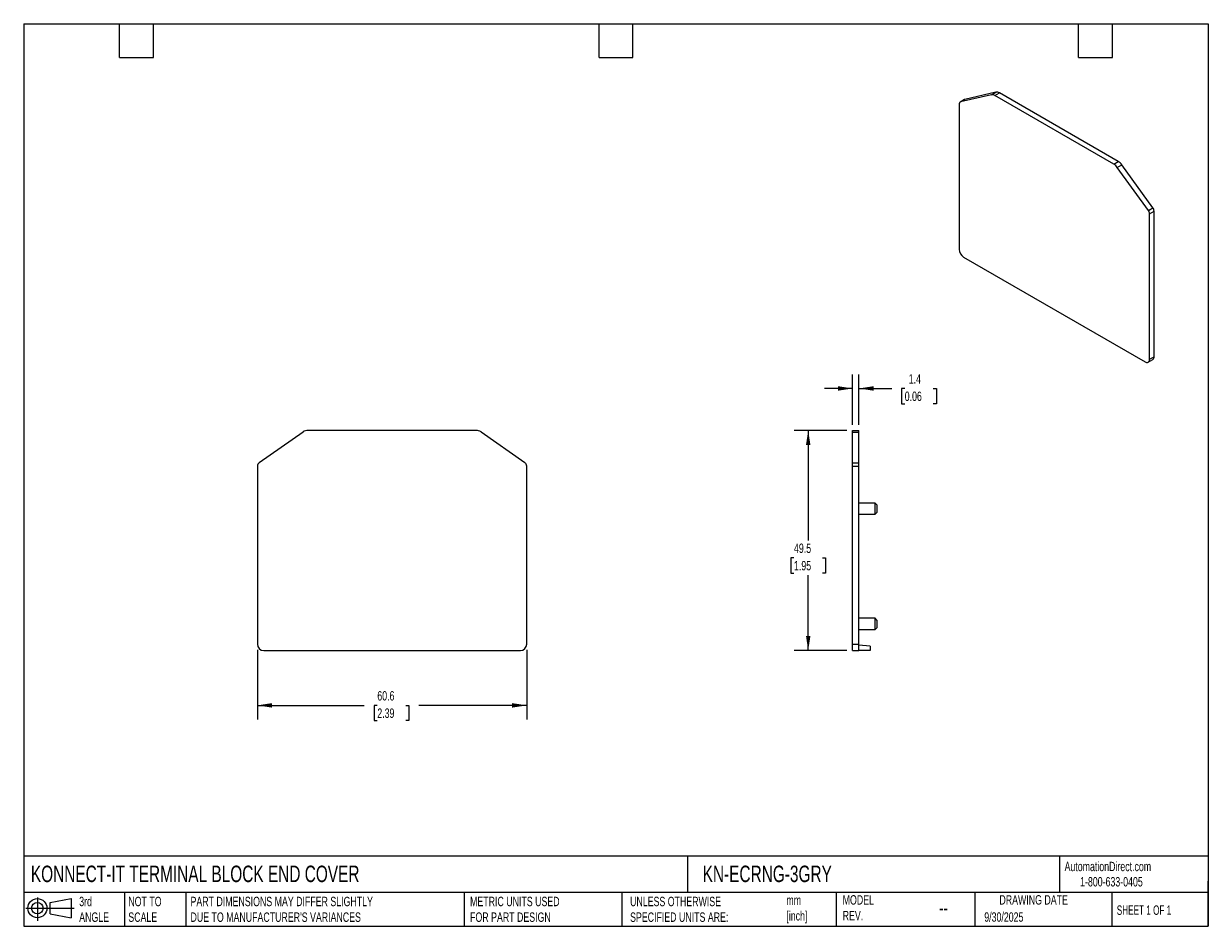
# Model space of a CAD drawing. Header units: millimetres. Extents: x 6 to 273, y 6 to 210.
import ezdxf

# ---------------------------------------------------------------- set-up
doc = ezdxf.new("R2010")
doc.units = ezdxf.units.MM
doc.linetypes.add('SLD-Solid', pattern=[0])
doc.layers.add('DIMENSIONS', color=140, linetype='SLD-Solid', lineweight=25)
doc.layers.add('TEXT', color=140, linetype='SLD-Solid', lineweight=25)
doc.layers.add('SLD-DEFPOINTS', color=7, linetype='Continuous')
doc.styles.add('SLDTEXTSTYLE0', font='TXT', dxfattribs={"width": 0.7})
doc.styles.add('SLDTEXTSTYLE1', font='TXT', dxfattribs={"width": 0.65})
doc.dimstyles.new('SLDDIMSTYLE0', dxfattribs={"dimtxt": 2.158008, "dimasz": 3.302, "dimexe": 0, "dimexo": 0.0625, "dimgap": 0.539502, "dimtad": 0, "dimtih": 1, "dimtoh": 1, "dimdec": 1, "dimrnd": 1e-09, "dimzin": 12, "dimdsep": 46, "dimtxsty": 'SLDTEXTSTYLE0', "dimsah": 1, "dimcen": 0.09, "dimadec": 0, "dimazin": 3, "dimtfac": 1, "dimtdec": 1, "dimtofl": 0, "dimtmove": 0, "dimatfit": 3, "dimfxl": 0, "dimfrac": 2, "dimtolj": 1, "dimtzin": 12, "dimarcsym": 0})
doc.dimstyles.new('SLDDIMSTYLE1', dxfattribs={"dimtxt": 2.158008, "dimasz": 3.302, "dimexe": 0, "dimexo": 0.0625, "dimgap": 0.539502, "dimtad": 0, "dimtih": 1, "dimtoh": 1, "dimdec": 1, "dimrnd": 1e-09, "dimzin": 12, "dimdsep": 46, "dimtxsty": 'SLDTEXTSTYLE0', "dimsah": 1, "dimcen": 0.09, "dimadec": 0, "dimazin": 3, "dimtfac": 1, "dimtdec": 1, "dimtmove": 0, "dimatfit": 0, "dimfxl": 0, "dimfrac": 2, "dimtolj": 1, "dimtzin": 12, "dimarcsym": 0})

# ---------------------------------------------------------------- blocks, each defined once
blk = doc.blocks.new('Block11')
at = {"color": 7, "linetype": 'SLD-Solid', "lineweight": 18}
for p, q in [((0, 2.88), (10.87, 2.88)), ((2.59, 5.31), (2.59, 0)), ((5.48, 4.17), (10.18, 5.03)), ((5.48, 1.6), (5.48, 4.17)), ((10.18, 5.03), (10.18, 0.73)), ((5.48, 1.6), (10.18, 0.73))]:
    blk.add_line(p, q, dxfattribs=at)
for radius in [2.15, 1.29]:
    blk.add_circle((2.59, 2.88), radius, dxfattribs=at)
blk = doc.blocks.new('Block12')
at = {"layer": 'SLD-DEFPOINTS'}
blk.add_blockref('Block11', (0, 0), dxfattribs=at)
blk = doc.blocks.new('_D')
at = {"layer": 'DIMENSIONS'}
for p, q in [((58.96, 68.59), (58.96, 52.91)), ((119.6, 68.59), (119.6, 52.91)), ((58.96, 56.09), (83.03, 56.09)), ((85.96, 56.09), (85.23, 56.09)), ((85.23, 56.09), (85.23, 52.66)), ((92.37, 56.09), (93.09, 56.09)), ((93.09, 56.09), (93.09, 52.66)), ((119.6, 56.09), (95.29, 56.09)), ((85.23, 52.66), (85.96, 52.66)), ((93.09, 52.66), (92.37, 52.66))]:
    blk.add_line(p, q, dxfattribs=at)
for points in [[(58.96, 56.09), (62.26, 55.58), (62.26, 56.59)], [(119.6, 56.09), (116.3, 56.59), (116.3, 55.58)]]:
    blk.add_solid(points, dxfattribs=at)
at = {"layer": 'DIMENSIONS', "char_height": 2.117, "attachment_point": 1, "style": 'SLDTEXTSTYLE0'}
for s, insert in [('60.6', (85.96, 59.3)), ('2.39', (85.96, 55.39))]:
    blk.add_mtext(s, dxfattribs=dict(at, insert=insert))
blk = doc.blocks.new('_D_1')
at = {"layer": 'DIMENSIONS'}
for p, q in [((191.7, 117.98), (179.8, 117.98)), ((182.97, 117.98), (182.97, 93.22)), ((179.77, 89.3), (179.04, 89.3)), ((179.04, 89.3), (179.04, 85.87)), ((186.18, 89.3), (186.9, 89.3)), ((186.9, 89.3), (186.9, 85.87)), ((179.04, 85.87), (179.77, 85.87)), ((182.97, 68.44), (182.97, 85.39)), ((186.9, 85.87), (186.18, 85.87)), ((191.7, 68.44), (179.8, 68.44))]:
    blk.add_line(p, q, dxfattribs=at)
for points in [[(182.97, 117.98), (182.47, 114.68), (183.48, 114.68)], [(182.97, 68.44), (183.48, 71.74), (182.47, 71.74)]]:
    blk.add_solid(points, dxfattribs=at)
at = {"layer": 'DIMENSIONS', "char_height": 2.117, "attachment_point": 1, "style": 'SLDTEXTSTYLE0'}
for s, insert in [('49.5', (179.77, 92.52)), ('1.95', (179.77, 88.6))]:
    blk.add_mtext(s, dxfattribs=dict(at, insert=insert))
blk = doc.blocks.new('_D_2')
at = {"layer": 'DIMENSIONS'}
for p, q in [((192.97, 119.25), (192.97, 130.61)), ((194.39, 119.25), (194.39, 130.61)), ((192.97, 127.43), (186.62, 127.43)), ((194.39, 127.43), (201.78, 127.43)), ((204.7, 127.43), (203.98, 127.43)), ((203.98, 127.43), (203.98, 124)), ((211.12, 127.43), (211.84, 127.43)), ((211.84, 127.43), (211.84, 124)), ((203.98, 124), (204.7, 124)), ((211.84, 124), (211.12, 124))]:
    blk.add_line(p, q, dxfattribs=at)
for points in [[(192.97, 127.43), (189.67, 127.94), (189.67, 126.93)], [(194.39, 127.43), (197.7, 126.93), (197.7, 127.94)]]:
    blk.add_solid(points, dxfattribs=at)
at = {"layer": 'DIMENSIONS', "char_height": 2.117, "attachment_point": 1, "style": 'SLDTEXTSTYLE0'}
for s, insert in [('1.4', (205.6, 130.64)), ('0.06', (204.7, 126.73))]:
    blk.add_mtext(s, dxfattribs=dict(at, insert=insert))

msp = doc.modelspace()

# ---------------------------------------------------------------- linework, layer by layer
for p, q in [((218.15, 192.49), (217.15, 191.91)), ((224.24, 193.56), (217.23, 191.94)), ((217.23, 191.94), (218.24, 192.52)), ((225.24, 194.14), (218.24, 192.52)), ((224.24, 193.56), (225.24, 194.14)), ((225.02, 193.39), (226.02, 193.97)), ((251.77, 177.95), (225.02, 193.39)), ((252.78, 178.53), (226.02, 193.97)), ((216.96, 191.49), (216.96, 159.22)), ((251.77, 177.95), (252.78, 178.53)), ((252.56, 177.21), (253.56, 177.79)), ((259.56, 167.51), (252.56, 177.21)), ((260.56, 168.09), (253.56, 177.79)), ((259.56, 167.51), (260.56, 168.09)), ((259.84, 166.74), (260.84, 167.32)), ((259.84, 134.46), (259.84, 166.74)), ((260.84, 135.04), (260.84, 167.32)), ((216.96, 159.22), (216.96, 158.76)), ((217.96, 157.02), (258.83, 133.42)), ((259.54, 133.35), (260.54, 133.93)), ((259.84, 134), (260.84, 134.58)), ((259.84, 134), (259.84, 134.46)), ((260.84, 134.58), (260.84, 135.04)), ((69.26, 117.63), (59.35, 110.69)), ((108.2, 117.98), (70.36, 117.98)), ((119.21, 110.69), (109.31, 117.63)), ((192.97, 117.98), (194.39, 117.98)), ((192.97, 117.63), (192.97, 117.98)), ((192.97, 117.63), (194.39, 117.63)), ((192.97, 110.69), (192.97, 117.63)), ((194.39, 117.63), (194.39, 117.98)), ((194.39, 110.69), (194.39, 117.63)), ((58.96, 109.95), (58.96, 70.42)), ((119.6, 70.42), (119.6, 109.95)), ((192.97, 109.95), (192.97, 110.69)), ((192.97, 110.69), (194.39, 110.69)), ((192.97, 109.95), (194.39, 109.95)), ((192.97, 70.42), (192.97, 109.95)), ((194.39, 109.95), (194.39, 110.69)), ((194.39, 70.42), (194.39, 109.95)), ((198.04, 101.63), (194.39, 101.63)), ((198.45, 101.23), (198.04, 101.63)), ((198.04, 99.1), (198.04, 101.63)), ((194.39, 99.1), (198.04, 99.1)), ((198.04, 99.1), (198.45, 99.5)), ((198.45, 101.23), (198.45, 99.5)), ((198.04, 75.69), (194.39, 75.69)), ((198.45, 75.29), (198.04, 75.69)), ((198.04, 73.16), (198.04, 75.69)), ((198.45, 75.29), (198.45, 73.56)), ((194.39, 73.16), (198.04, 73.16)), ((198.04, 73.16), (198.45, 73.56)), ((58.96, 70.42), (58.96, 69.86)), ((119.6, 69.86), (119.6, 70.42)), ((192.97, 69.86), (192.97, 70.42)), ((192.97, 69.86), (194.39, 69.86)), ((192.97, 68.44), (192.97, 69.86)), ((194.39, 69.86), (194.39, 70.42)), ((194.39, 68.44), (194.39, 69.86)), ((196.93, 69.43), (194.39, 69.65)), ((196.93, 69.43), (196.93, 68.44)), ((60.38, 68.44), (118.18, 68.44)), ((192.97, 68.44), (194.39, 68.44)), ((196.93, 68.44), (194.39, 68.44))]:
    msp.add_line(p, q)
at = {"flags": 128}
msp.add_lwpolyline([(218.24, 192.52), (218.18, 192.5), (218.15, 192.49)], dxfattribs=at)
for centre, radius, start, end in [((224.41, 192.47), 1.1, 56.6986, 99.2317), ((225.42, 193.05), 1.1, 56.6986, 99.2317), ((217.37, 191.55), 0.416, 109.1554, 188.1294), ((250.42, 175.72), 2.61, 34.8517, 58.6072), ((251.42, 176.3), 2.61, 34.8517, 58.6072), ((259.46, 167.26), 1.38, 2.4439, 36.9213), ((258.46, 166.68), 1.38, 2.4439, 36.9213), ((219.14, 158.85), 2.18, 182.6055, 237.3945), ((259.22, 133.9), 0.62, 230.7967, 9.2141), ((260.14, 134.51), 0.7, 305.0133, 6.2989), ((70.36, 116.05), 1.93, 90, 125), ((108.2, 116.05), 1.93, 55, 90), ((59.88, 109.95), 0.913, 125, 180), ((118.69, 109.95), 0.913, 360, 55), ((60.38, 69.86), 1.42, 180, 270), ((118.18, 69.86), 1.42, 270, 0)]:
    msp.add_arc(centre, radius, start, end)
at = {"layer": 'TEXT'}
for p, q in [((6.35, 209.55), (273.05, 209.55)), ((6.35, 209.55), (6.35, 6.35)), ((27.94, 201.93), (27.94, 209.55)), ((35.56, 201.93), (35.56, 209.55)), ((135.89, 201.93), (135.89, 209.55)), ((143.51, 201.93), (143.51, 209.55)), ((243.84, 201.93), (243.84, 209.55)), ((251.46, 201.93), (251.46, 209.55)), ((273.05, 209.55), (273.05, 6.35)), ((27.94, 201.93), (35.56, 201.93)), ((135.89, 201.93), (143.51, 201.93)), ((243.84, 201.93), (251.46, 201.93)), ((273.05, 22.13), (6.35, 22.13)), ((155.76, 22.13), (155.76, 13.97)), ((239.58, 22.13), (239.58, 13.97)), ((273.05, 6.35), (273.05, 16.51)), ((273.05, 13.97), (6.35, 13.97)), ((29.04, 13.97), (29.04, 6.35)), ((42.84, 13.97), (42.84, 6.35)), ((105.48, 13.97), (105.48, 6.35)), ((141, 13.97), (141, 6.35)), ((189.3, 13.97), (189.3, 6.35)), ((220.47, 13.97), (220.47, 6.35)), ((251.35, 13.97), (251.35, 6.35)), ((6.35, 6.35), (273.05, 6.35))]:
    msp.add_line(p, q, dxfattribs=at)

# ---------------------------------------------------------------- block references
at = {"layer": 'SLD-DEFPOINTS'}
msp.add_blockref('Block12', (6.84, 7.55), dxfattribs=at)

# ---------------------------------------------------------------- texts
at = {"layer": 'TEXT'}
for s, insert, char_height, attachment_point, style in [('KONNECT-IT TERMINAL BLOCK END COVER', (7.97, 20.01), 3.7042, 1, 'SLDTEXTSTYLE0'), ('KN-ECRNG-3GRY', (159.21, 20.01), 3.7042, 1, 'SLDTEXTSTYLE0'), ('AutomationDirect.com', (240.69, 20.88), 2.1167, 1, 'SLDTEXTSTYLE0'), ('1-800-633-0405', (244.19, 17.44), 2.1167, 1, 'SLDTEXTSTYLE0'), ('MODEL ^JREV.', (190.73, 13.36), 2.1167, 1, 'SLDTEXTSTYLE0'), ('DRAWING DATE', (233.73, 13.36), 2.1167, 2, 'SLDTEXTSTYLE0'), ('3rd^JANGLE', (18.85, 13), 2.117, 1, 'SLDTEXTSTYLE0'), ('NOT TO^JSCALE', (29.91, 13), 2.1167, 1, 'SLDTEXTSTYLE0'), ("PART DIMENSIONS MAY DIFFER SLIGHTLY ^JDUE TO MANUFACTURER'S VARIANCES", (43.91, 13), 2.1167, 1, 'SLDTEXTSTYLE0'), ('METRIC UNITS USED ^JFOR PART DESIGN', (106.85, 13), 2.1167, 1, 'SLDTEXTSTYLE0'), ('UNLESS OTHERWISE ^JSPECIFIED UNITS ARE:', (142.87, 13), 2.1167, 1, 'SLDTEXTSTYLE0'), ('mm^J[inch]', (178.06, 13.3), 2.117, 1, 'SLDTEXTSTYLE0'), ('SHEET 1 OF 1', (252.44, 11.05), 2.1167, 1, 'SLDTEXTSTYLE1'), ('--', (212.43, 12.11), 3.175, 1, 'SLDTEXTSTYLE0'), ('9/30/2025', (222.61, 9.5), 2.117, 1, 'SLDTEXTSTYLE0')]:
    msp.add_mtext(s, dxfattribs=dict(at, insert=insert, char_height=char_height, attachment_point=attachment_point, style=style))

# ---------------------------------------------------------------- dimensions: what is measured, and where the dimension line sits
at = {"layer": 'DIMENSIONS'}
dim = msp.add_linear_dim(base=(194.39, 127.43), p1=(192.97, 117.98), p2=(194.39, 117.98), dimstyle='SLDDIMSTYLE1', dxfattribs=at)
dim.commit()
dim.dimension.update_dxf_attribs({"geometry": '_D_2', "text_midpoint": (207.91, 127.43), "dimtype": 160})
for base, p1, p2, angle, picture, middle in [((182.97, 117.98), (192.97, 68.44), (192.97, 117.98), 90, '_D_1', (182.97, 89.3)), ((58.96, 56.09), (119.6, 69.86), (58.96, 69.86), 360, '_D', (89.16, 56.09))]:
    dim = msp.add_linear_dim(base=base, p1=p1, p2=p2, angle=angle, dimstyle='SLDDIMSTYLE0', dxfattribs=at)
    dim.commit()
    dim.dimension.update_dxf_attribs({"geometry": picture, "text_midpoint": middle, "dimtype": 160})

doc.saveas('drawing.dxf')
